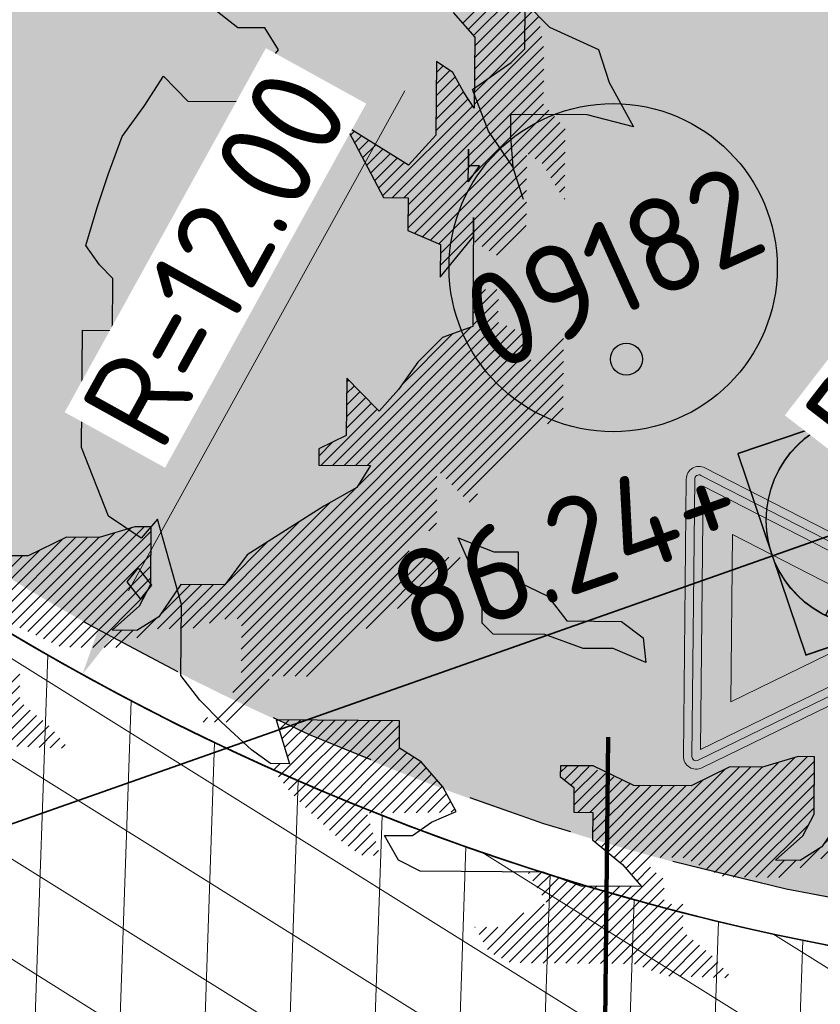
# Model space of a CAD drawing. Header units: metres. Extents: x 195696 to 514079, y 327475 to 328989.
# Tile 176 of 256: x 196072.3 to 196076.07, y 327699.05 to 327703.68. Entities that reach past the tile are written whole.
import ezdxf
from ezdxf.enums import TextEntityAlignment as Align

# ---------------------------------------------------------------- set-up
doc = ezdxf.new("R2010")
doc.units = ezdxf.units.M
doc.linetypes.add('RI-HWA', pattern=[7.4, 5, -2.4])
doc.linetypes.add('VH-RWSBAND_110X220', pattern=[12, 5, -1, 1, -1, 1, -1, 1, -1])
for name, color, linetype, lineweight in [('B-WE-KL-ET_LS_MANTELBUIS-G', 190, 'Continuous', 100), ('N-WE-GR-BEPLANTING_CULTUUR_VASTE PLANTENVAK-A-250', 92, 'Continuous', 18), ('N-WE-GR-BOOM-S', 74, 'Continuous', 25), ('N-WE-RI-GWA_PUTNUMMER-S-250', 7, 'Continuous', 25), ('N-WE-RI-HWA_RIOOLLEIDING_PVC_315-G', 150, 'RI-HWA', 35), ('N-WE-RI-HWA_RIOOLPUT-S-250', 150, 'Continuous', 25), ('N-WE-RI-OVERIG_RIOOLPUT_BETON-S-250', 10, 'Continuous', 25), ('N-WE-RI-VWA_STROOMRICHTING-S', 7, 'Continuous', 25), ('N-WE-VH-GESLOTENVERHARDING-A-200', 252, 'Continuous', 18), ('N-WE-VH-KANTOPSLUITING_TROTTOIRBAND_RWS_110 220_250-G', 6, 'VH-RWSBAND_110X220', 25), ('N-WE-VH-KANTOPSLUITING_VOORKANTBAND-G', 2, 'Continuous', 35), ('N-WE-VH-KANTVERHARDING-G', 5, 'Continuous', 35), ('N-WE-VH-OPENVERHARDING_BASALT-A-250', 250, 'Continuous', 18), ('N-WE-VW-MARKERING_DWARS_DRIEHOEK-G', 7, 'VW-HAAIETAND50_L', 35), ('N-WE-VW-VERKEERSTEKEN_BORD_B-S-200', 7, 'Continuous', 25), ('X-XX-AL-M', 6, 'Continuous', 18)]:
    doc.layers.add(name, color=color, linetype=linetype, lineweight=lineweight)
doc.styles.add('NLCS-ISO', font='NLCS-ISO.ttf')
doc.styles.add('NLCS-ISO-M250-T18', font='NLCS-ISO.ttf', dxfattribs={"height": 0.45})
doc.linetypes.add('VW-HAAIETAND50_L', pattern='A,0,-0.5,[150,NLCS.SHX,S=1,R=0,X=-0.625,Y=-0.25],-0.5', length=1)
doc.dimstyles.new('NLCS-M250-T18-PIJL_L2_H2', dxfattribs={"dimscale": 0.25, "dimtxt": 2.5, "dimasz": 1.8, "dimexe": 2, "dimexo": 2, "dimgap": 0.7, "dimtad": 1, "dimzin": 0, "dimdsep": 46, "dimtxsty": 'NLCS-ISO-M250-T18', "dimcen": 0, "dimdle": 2, "dimclrd": 256, "dimclre": 256, "dimclrt": 7, "dimazin": 0, "dimtfac": 1, "dimtdec": 3, "dimtofl": 0, "dimtmove": 0, "dimatfit": 3, "dimfxl": 2, "dimfxlon": 1, "dimtfillclr": 256, "dimtolj": 1, "dimtzin": 0, "dimlwd": -1, "dimlwe": -1, "dimarcsym": 0})

# ---------------------------------------------------------------- blocks, each defined once
blk = doc.blocks.new('*D36')
at = {"layer": 'defpoints', "color": 0, "transparency": 16777216}
for p in [(196078.3975, 327711.1022), (196072.5946, 327700.5986)]:
    blk.add_point(p, dxfattribs=at)
at = {"layer": 'X-XX-AL-M', "transparency": 16777216}
blk.add_line((196074.113, 327703.347), (196072.8122, 327700.9925), dxfattribs=at)
blk.add_solid([(196072.7465, 327701.0287), (196072.8778, 327700.9562), (196072.5946, 327700.5986)], dxfattribs=at)
at = {"layer": 'X-XX-AL-M', "color": 7, "transparency": 16777216, "insert": (196073.2213, 327702.5601), "char_height": 0.45, "attachment_point": 5, "rotation": 61.0807, "style": 'NLCS-ISO-M250-T18', "bg_fill": 3, "box_fill_scale": 1.1, "bg_fill_color": 256, "bg_fill_true_color": 13158600, "bg_fill_transparency": 0}
blk.add_mtext('\\A1;R=12.00', dxfattribs=at)
blk = doc.blocks.new('SGR-BOOM_27')
for p, q in [((-0.9574, 2.9215), (-0.9542, 3.3588)), ((-0.9542, 3.3588), (-0.7244, 3.1256)), ((-3.6611, 3.1218), (-3.8913, 3.3036)), ((-3.4039, 3.1199), (-3.6611, 3.1218)), ((-3.2769, 2.9132), (-3.4039, 3.1199)), ((-0.7244, 3.1256), (-0.263, 2.9163)), ((-3.4845, 2.6575), (-3.2769, 2.9132)), ((-1.087, 2.7939), (-0.9574, 2.9215)), ((-0.263, 2.9163), (-0.1624, 2.6069)), ((-1.449, 2.5394), (-1.087, 2.7939)), ((-4.5413, 2.3824), (-4.3591, 2.664)), ((-4.3591, 2.664), (-4.1293, 2.4308)), ((-3.4874, 2.2717), (-3.4845, 2.6575)), ((-0.1624, 2.6069), (0.066, 2.1893)), ((-1.2976, 2.1481), (-1.449, 2.5394)), ((-4.1293, 2.4308), (-3.6663, 2.4273)), ((-3.6663, 2.4273), (-3.6675, 2.273)), ((-4.7492, 2.0967), (-4.5413, 2.3824)), ((-3.6675, 2.273), (-3.4874, 2.2717)), ((-1.0907, 2.3052), (-1.0922, 2.0951)), ((-0.3704, 2.2998), (-1.0907, 2.3052)), ((0.066, 2.1893), (-0.3704, 2.2998)), ((-1.0686, 1.812), (-1.2976, 2.1481)), ((-4.8805, 1.7376), (-4.7492, 2.0967)), ((-1.0922, 2.0951), (-1.0686, 1.812)), ((-0.968, 1.5026), (-1.0686, 1.812)), ((-4.9857, 1.4297), (-4.8805, 1.7376)), ((4.7044, 0.9987), (5.2412, 1.5355)), ((-5.0912, 1.0704), (-4.9857, 1.4297)), ((4.7552, 0.9407), (5.2858, 1.4713)), ((4.806, 0.8827), (5.3304, 1.4071)), ((4.8186, 0.7863), (5.3727, 1.3405)), ((4.8177, 0.6767), (5.3882, 1.2471)), ((4.8169, 0.567), (5.4036, 1.1536)), ((-4.964, 0.8894), (-5.0912, 1.0704)), ((4.6151, 1.1007), (4.8192, 0.8676)), ((4.8161, 0.4573), (5.419, 1.0602)), ((4.8153, 0.3476), (5.4344, 0.9668)), ((-4.8363, 0.7598), (-4.964, 0.8894)), ((4.8192, 0.8676), (4.8142, 0.1989)), ((4.8144, 0.238), (5.4498, 0.8733)), ((-4.84, 0.2711), (-4.8363, 0.7598)), ((4.0411, -0.6442), (5.4652, 0.7799)), ((4.1492, -0.645), (5.4694, 0.6752)), ((4.19, -0.7131), (5.4686, 0.5655)), ((4.4573, 0.6388), (4.4521, -0.0556)), ((4.4565, 0.5332), (4.5198, 0.5965)), ((4.6109, 0.5348), (4.4573, 0.6388)), ((4.4549, 0.3138), (4.6343, 0.4932)), ((4.4557, 0.4235), (4.5847, 0.5525)), ((4.7124, 0.354), (4.6109, 0.5348)), ((4.1892, -0.8227), (5.4677, 0.4558)), ((4.4541, 0.2042), (4.6734, 0.4235)), ((4.1883, -0.9324), (5.4669, 0.3461)), ((4.4524, -0.0152), (4.7557, 0.288)), ((4.4533, 0.0945), (4.7126, 0.3538)), ((4.8142, 0.1989), (4.7124, 0.354)), ((-5.1312, -0.8328), (-5.1229, 0.2732)), ((-5.1229, 0.2732), (-4.84, 0.2711)), ((3.95, -0.6265), (4.7988, 0.2223)), ((4.2495, -0.9801), (5.4663, 0.2367)), ((4.3259, -1.0126), (5.5171, 0.1786)), ((4.4023, -1.0451), (5.5679, 0.1206)), ((3.6039, 0.0279), (3.959, -0.6436)), ((4.1928, -0.3367), (3.6039, 0.0279)), ((3.6111, 0.0143), (3.6167, 0.0199)), ((5.322, -0.2342), (5.6187, 0.0625)), ((5.3868, -0.2782), (5.6695, 0.0045)), ((3.6487, -0.0569), (3.684, -0.0217)), ((3.6864, -0.1281), (3.7512, -0.0633)), ((4.4521, -0.0556), (4.1928, -0.3367)), ((3.724, -0.1993), (3.8184, -0.1049)), ((3.7617, -0.2705), (3.8857, -0.1466)), ((5.4517, -0.3222), (5.6693, -0.1046)), ((3.7993, -0.3417), (3.9529, -0.1882)), ((3.837, -0.4129), (4.0201, -0.2298)), ((3.8747, -0.4841), (4.0874, -0.2714)), ((4.4786, -1.0776), (5.3081, -0.2481)), ((4.7598, -0.1866), (4.7587, -0.3409)), ((4.7587, -0.3409), (4.7598, -0.1866)), ((5.4949, -0.3879), (5.6685, -0.2143)), ((3.9123, -0.5553), (4.1546, -0.313)), ((4.7575, -0.4952), (4.7587, -0.3409)), ((4.8616, -0.3417), (4.7575, -0.4952)), ((4.7587, -0.3409), (4.8616, -0.3417)), ((4.8063, -0.8588), (5.3073, -0.3577)), ((5.534, -0.4576), (5.6677, -0.3239)), ((5.5742, -0.5263), (5.6669, -0.4336)), ((4.8054, -0.9685), (5.3065, -0.4674)), ((5.6173, -0.592), (5.666, -0.5433)), ((3.959, -0.6436), (4.1905, -0.6453)), ((4.1905, -0.6453), (4.1882, -0.954)), ((4.8205, -1.0622), (5.3057, -0.5771)), ((4.8877, -1.1039), (5.3048, -0.6868)), ((5.6604, -0.6578), (5.6652, -0.653)), ((-4.8788, -1.4778), (-5.1312, -0.8328)), ((4.8065, -0.83), (4.7988, -1.8588)), ((4.8051, -1.01), (4.8065, -0.83)), ((4.955, -1.1455), (5.304, -0.7964)), ((4.4952, -1.1698), (4.8063, -0.8588)), ((5.0222, -1.1871), (5.3032, -0.9061)), ((4.1882, -0.954), (4.4959, -1.0849)), ((4.4936, -1.3936), (4.8051, -1.01)), ((4.4944, -1.2795), (4.8054, -0.9685)), ((4.4959, -1.0849), (4.4936, -1.3936)), ((-4.5717, -1.6858), (-4.8788, -1.4778)), ((-4.416, -1.507), (-4.5717, -1.6858)), ((-4.1905, -2.3103), (-4.416, -1.507)), ((4.8028, -1.7331), (5.0269, -1.509)), ((4.8064, -1.6207), (4.9188, -1.5082)), ((4.8099, -1.5082), (4.8108, -1.5074)), ((4.7992, -1.8456), (5.0408, -1.604)), ((-1.3559, -2.2029), (-1.5835, -1.6825)), ((-1.5835, -1.6825), (-1.2501, -1.8136)), ((3.5877, -3.1659), (5.0399, -1.7137)), ((-1.2501, -1.8136), (-1.0186, -1.8153)), ((-1.0186, -1.8153), (-1.0207, -2.0983)), ((3.6957, -3.1668), (5.043, -1.8194)), ((3.8037, -3.1676), (5.1194, -1.8519)), ((2.4651, -4.615), (5.1958, -1.8844)), ((2.5793, -4.6097), (5.2721, -1.9169)), ((3.4796, -3.1651), (4.7788, -1.8659)), ((4.133, -2.4029), (4.61, -1.9259)), ((4.7988, -1.8588), (4.5151, -1.9596)), ((-4.7034, -2.0964), (-4.5995, -1.9686)), ((-4.5995, -1.9686), (-4.4721, -2.1282)), ((2.6188, -5.0057), (5.6554, -1.9691)), ((2.6212, -4.6766), (5.3468, -1.951)), ((4.5151, -1.9596), (4.2818, -2.1937)), ((-4.576, -2.256), (-4.7034, -2.0964)), ((-4.4721, -2.1282), (-4.576, -2.256)), ((-1.0207, -2.0983), (-0.7388, -2.2333)), ((2.6204, -4.7863), (5.346, -2.0607)), ((4.4944, -3.2389), (5.6546, -2.0787)), ((-1.358, -2.4859), (-1.3559, -2.2029)), ((2.6196, -4.896), (5.3452, -2.1704)), ((4.2818, -2.1937), (4.0998, -2.4495)), ((4.5485, -3.2937), (5.6537, -2.1884)), ((-4.1955, -2.9791), (-4.1905, -2.3103)), ((-0.7388, -2.2333), (-0.5604, -2.4661)), ((4.6025, -3.3485), (5.6529, -2.2981)), ((3.6119, -2.343), (3.6078, -2.8832)), ((3.6116, -2.38), (3.6301, -2.3615)), ((3.7395, -2.4726), (3.6119, -2.343)), ((4.6565, -3.4034), (5.6521, -2.4078)), ((-1.2559, -2.5895), (-1.358, -2.4859)), ((-0.5604, -2.4661), (-0.046, -2.47)), ((-0.046, -2.47), (0.1586, -2.6258)), ((3.61, -2.5994), (3.7381, -2.4712)), ((3.6108, -2.4897), (3.6841, -2.4163)), ((3.9182, -2.654), (3.7395, -2.4726)), ((4.0998, -2.4495), (3.9182, -2.654)), ((-0.7672, -2.5932), (-1.2559, -2.5895)), ((-0.408, -2.7245), (-0.7672, -2.5932)), ((3.6083, -2.8187), (3.8462, -2.5808)), ((3.6091, -2.709), (3.7922, -2.526)), ((4.7105, -3.4582), (5.6513, -2.5174)), ((0.1586, -2.6258), (0.1826, -2.8575)), ((3.3716, -3.1643), (3.9002, -2.6357)), ((5.5027, -2.7749), (5.6504, -2.6271)), ((-0.1251, -2.7266), (-0.408, -2.7245)), ((0.1826, -2.8575), (-0.1251, -2.7266)), ((3.3492, -3.0779), (3.4822, -2.9448)), ((3.6078, -2.8832), (3.3497, -3.0098)), ((-4.0172, -3.2119), (-4.1955, -2.9791)), ((3.3497, -3.0098), (3.3485, -3.1642)), ((-3.813, -3.4193), (-4.0172, -3.2119)), ((3.3485, -3.1642), (3.8372, -3.1678)), ((3.8372, -3.1678), (3.7071, -3.3726)), ((2.618, -5.1153), (4.4624, -3.2709)), ((-3.5319, -3.6786), (-3.813, -3.4193)), ((-2.1366, -3.4061), (-3.2983, -3.3974)), ((-3.2983, -3.3974), (-3.1728, -3.8099)), ((-3.295, -3.4084), (-3.2841, -3.3975)), ((-3.2754, -3.9331), (-2.7438, -3.4015)), ((-3.2696, -3.4919), (-3.176, -3.3983)), ((-3.2442, -3.5753), (-3.068, -3.3991)), ((-3.2282, -3.9948), (-2.6358, -3.4023)), ((-3.2188, -3.6588), (-2.9599, -3.3999)), ((-3.1934, -3.7423), (-2.8519, -3.4007)), ((-3.181, -4.0564), (-2.5277, -3.4032)), ((-3.1291, -4.1134), (-2.4197, -3.404)), ((-3.0751, -4.1682), (-2.3116, -3.4048)), ((-3.0211, -4.2231), (-2.2036, -3.4056)), ((-2.1385, -3.6633), (-2.1366, -3.4061)), ((2.5383, -5.3039), (4.4616, -3.3806)), ((3.7071, -3.3726), (3.3971, -3.5504)), ((-2.9671, -4.2779), (-2.1369, -3.4477)), ((2.3207, -4.6506), (3.453, -3.5183)), ((2.3676, -5.5834), (4.4607, -3.4903)), ((4.7645, -3.513), (4.8439, -3.4336)), ((-2.9107, -4.3304), (-2.1377, -3.5574)), ((3.3971, -3.5504), (2.6734, -4.008)), ((2.9097, -5.1501), (4.4599, -3.6)), ((-3.3529, -3.8085), (-3.5319, -3.6786)), ((-2.8541, -4.3826), (-2.1362, -3.6648)), ((-2.7975, -4.4349), (-2.0696, -3.7071)), ((-1.9337, -3.7934), (-2.1385, -3.6633)), ((2.1653, -4.6971), (3.1659, -3.6965)), ((-2.7409, -4.4871), (-2.0031, -3.7493)), ((-2.4212, -4.2763), (-1.9365, -3.7916)), ((-1.7297, -4.0265), (-1.9337, -3.7934)), ((0.5345, -4.6951), (1.4313, -3.7983)), ((0.6093, -4.7292), (1.5868, -3.7517)), ((0.683, -4.7643), (1.7039, -3.7435)), ((0.7568, -4.7994), (1.7705, -3.7857)), ((1.6165, -3.7428), (1.2813, -3.8432)), ((1.7708, -3.744), (1.6165, -3.7428)), ((1.7667, -4.2841), (1.7708, -3.744)), ((4.3861, -3.7826), (4.4591, -3.7096)), ((-3.1728, -3.8099), (-3.3529, -3.8085)), ((-3.3226, -3.8715), (-3.2604, -3.8092)), ((-2.3111, -4.275), (-1.885, -3.849)), ((-0.6221, -3.829), (-0.6229, -3.9319)), ((-0.6226, -3.8928), (-0.5592, -3.8294)), ((-0.3134, -3.8313), (-0.6221, -3.829)), ((-0.5842, -3.9633), (-0.4512, -3.8303)), ((-0.5241, -4.0121), (-0.3495, -3.8374)), ((-0.4954, -4.0922), (-0.2728, -3.8696)), ((0.071, -4.0142), (-0.3134, -3.8313)), ((-0.004, -4.7982), (0.9347, -3.8595)), ((0.0464, -4.8567), (1.0615, -3.8416)), ((0.3185, -4.6934), (1.1695, -3.8424)), ((0.4265, -4.6943), (1.2776, -3.8432)), ((0.9726, -3.8409), (0.6112, -4.0183)), ((1.2813, -3.8432), (0.9726, -3.8409)), ((2.4692, -4.2844), (2.8698, -3.8838)), ((-2.201, -4.2738), (-1.8342, -3.907)), ((-2.0909, -4.2726), (-1.7834, -3.9651)), ((-0.6229, -3.9319), (-0.495, -4.0357)), ((-0.4963, -4.2019), (-0.1962, -3.9018)), ((-0.453, -4.2675), (-0.1196, -3.9341)), ((-0.345, -4.2683), (-0.0429, -3.9663)), ((-0.0574, -4.7428), (0.7209, -3.9644)), ((0.8305, -4.8345), (1.7697, -3.8954)), ((3.0178, -5.1509), (4.1999, -3.9688)), ((-1.9808, -4.2713), (-1.7326, -4.0231)), ((-1.6028, -4.2589), (-1.7297, -4.0265)), ((-0.495, -4.0357), (-0.4968, -4.2672)), ((-0.3181, -4.4592), (0.1264, -4.0146)), ((-0.3173, -4.3495), (0.0337, -3.9985)), ((-0.2953, -4.5452), (0.2345, -4.0155)), ((-0.2358, -4.5946), (0.3425, -4.0163)), ((-0.1763, -4.644), (0.4506, -4.0171)), ((-0.1169, -4.6934), (0.5586, -4.0179)), ((0.6112, -4.0183), (0.071, -4.0142)), ((0.9043, -4.8696), (1.7688, -4.0051)), ((2.6734, -4.008), (2.4655, -4.2894)), ((3.1258, -5.1517), (4.2492, -4.0283)), ((3.2339, -5.1526), (4.3573, -4.0291)), ((3.794, -4.7013), (4.4653, -4.03)), ((4.0901, -4.5141), (4.5734, -4.0308)), ((4.3671, -4.3459), (4.6814, -4.0316)), ((-1.8707, -4.2701), (-1.6934, -4.0928)), ((-1.7606, -4.2689), (-1.655, -4.1633)), ((1.0041, -4.8786), (1.768, -4.1147)), ((-1.835, -4.3601), (-1.6028, -4.2589)), ((-1.6505, -4.2676), (-1.6166, -4.2337)), ((1.1122, -4.8794), (1.7672, -4.2244)), ((-2.6843, -4.5394), (-2.4377, -4.2928)), ((-0.4968, -4.2672), (-0.3167, -4.2686)), ((-0.3167, -4.2686), (-0.3186, -4.5258)), ((1.6623, -4.4891), (1.7667, -4.2841)), ((1.8311, -4.7048), (2.2481, -4.2877)), ((2.0497, -4.2863), (1.8416, -4.5934)), ((1.8583, -4.5688), (2.1401, -4.2869)), ((1.9392, -4.7056), (2.3562, -4.2886)), ((2.0472, -4.7064), (2.4642, -4.2894)), ((2.4655, -4.2894), (2.0497, -4.2863)), ((-2.6215, -4.5855), (-2.4123, -4.3763)), ((-2.0161, -4.4873), (-1.835, -4.3601)), ((1.2202, -4.8803), (1.7153, -4.3852)), ((-2.5585, -4.6313), (-2.3869, -4.4598)), ((-2.4908, -4.6724), (-2.3615, -4.5432)), ((-2.2776, -4.4854), (-2.0161, -4.4873)), ((-2.1464, -4.7179), (-2.2776, -4.4854)), ((-0.3186, -4.5258), (-0.0374, -4.7594)), ((1.4034, -4.7187), (1.6623, -4.4891)), ((-2.3827, -4.6732), (-2.3362, -4.6267)), ((1.8416, -4.5934), (1.6349, -4.7204)), ((1.6364, -4.7906), (1.821, -4.606)), ((-1.9414, -4.8223), (-2.1464, -4.7179)), ((1.3283, -4.8811), (1.49, -4.7194)), ((1.6349, -4.7204), (1.4034, -4.7187)), ((1.4363, -4.8819), (1.598, -4.7202)), ((-0.0374, -4.7594), (0.1411, -4.9665)), ((0.0968, -4.9151), (0.2282, -4.7837)), ((-0.7839, -4.8309), (-1.9414, -4.8223)), ((-0.922, -4.8454), (-0.9067, -4.83)), ((-0.8806, -4.9129), (-0.7986, -4.8308)), ((-0.8392, -4.9803), (-0.7151, -4.8561)), ((-0.7978, -5.0478), (-0.6353, -4.8853)), ((-0.4248, -4.9623), (-0.7839, -4.8309)), ((-0.7564, -5.1152), (-0.5556, -4.9144)), ((-0.5692, -5.69), (0.2816, -4.8391)), ((-0.4612, -5.6908), (0.3417, -4.8879)), ((-1.1753, -5.6429), (-0.4759, -4.9436)), ((-1.1031, -5.6796), (-0.3861, -4.9625)), ((-1.0014, -5.6868), (-0.278, -4.9634)), ((-0.8934, -5.6876), (-0.17, -4.9642)), ((-0.7853, -5.6884), (-0.0619, -4.965)), ((-0.6773, -5.6892), (0.0461, -4.9658)), ((0.1411, -4.9665), (-0.4248, -4.9623)), ((-0.3531, -5.6916), (0.3553, -4.9832)), ((-0.2451, -5.6924), (0.3545, -5.0928)), ((-1.2474, -5.6061), (-0.7733, -5.1321)), ((-0.137, -5.6932), (0.4247, -5.1315)), ((-0.029, -5.694), (0.5327, -5.1323)), ((2.4757, -5.5842), (2.8814, -5.1785)), ((-1.3085, -5.5585), (-0.9662, -5.2161)), ((0.0759, -5.698), (0.5334, -5.2404)), ((-1.4263, -5.3497), (-1.4258, -5.3492)), ((-1.3871, -5.4193), (-1.3178, -5.35)), ((-1.3478, -5.4889), (-1.2097, -5.3508)), ((0.1556, -5.7271), (0.5326, -5.3501)), ((0.2353, -5.7563), (0.5704, -5.4212)), ((0.315, -5.7854), (0.6299, -5.4706)), ((0.3986, -5.8107), (0.6893, -5.52)), ((2.2596, -5.5826), (2.3011, -5.5411)), ((0.504, -5.8142), (0.7488, -5.5694)), ((0.6094, -5.8177), (0.8083, -5.6188)), ((0.7147, -5.8211), (0.8594, -5.6764)), ((0.8201, -5.8246), (0.9098, -5.7349)), ((0.9255, -5.8281), (0.9602, -5.7934))]:
    blk.add_line(p, q)
blk.add_circle((0, 0), 0.15)
blk = doc.blocks.new('N-SVW-VERKEERSTEKEN_BORD_B06-SO')
at = {"true_color": 0xff0000}
h = blk.add_hatch(color=1, dxfattribs=at)
h.dxf.hatch_style = 1
h.paths.add_polyline_path([(-3.533, 3.13), (-0.268, -3.399, 0.284079), (0, -3.565), (0, -3.365, -0.284079), (-0.089, -3.309), (-3.354, 3.22, -0.557537), (-3.265, 3.365), (0, 3.365), (0, 3.565), (-3.265, 3.565, 0.557537)])
h = blk.add_hatch(color=1, dxfattribs=at)
h.dxf.hatch_style = 1
h.paths.add_polyline_path([(0, 3.365), (3.265, 3.365, -0.557537), (3.354, 3.22), (0.089, -3.309, -0.284079), (0, -3.365), (0, -3.565, 0.284079), (0.268, -3.399), (3.533, 3.13, 0.557537), (3.265, 3.565), (0, 3.565)])
at = {"true_color": 0xffffff}
h = blk.add_hatch(color=7, dxfattribs=at)
h.dxf.hatch_style = 1
h.paths.add_polyline_path([(-0.089, -3.309, 0.284079), (0, -3.365), (0, -3.041), (-3.103, 3.165), (0, 3.165), (0, 3.365), (-3.265, 3.365, 0.557537), (-3.354, 3.22)])
h = blk.add_hatch(color=7, dxfattribs=at)
h.dxf.hatch_style = 1
h.paths.add_polyline_path([(0, -3.041), (0, -3.365, 0.284079), (0.089, -3.309), (3.354, 3.22, 0.557537), (3.265, 3.365), (0, 3.365), (0, 3.165), (3.103, 3.165)])
at = {"true_color": 0xff0000}
h = blk.add_hatch(color=1, dxfattribs=at)
h.dxf.hatch_style = 1
h.paths.add_polyline_path([(0, -3.041), (0, -1.476), (-1.97, 2.465), (0, 2.465), (0, 3.165), (-3.103, 3.165)], flags=17)
h = blk.add_hatch(color=1, dxfattribs=at)
h.dxf.hatch_style = 1
h.paths.add_polyline_path([(0, -3.041), (3.103, 3.165), (0, 3.165), (0, 2.465), (1.97, 2.465), (0, -1.476)], flags=17)
at = {"true_color": 0xffffff}
h = blk.add_hatch(color=7, dxfattribs=at)
h.dxf.hatch_style = 1
h.paths.add_polyline_path([(0, -1.476), (1.97, 2.465), (-1.97, 2.465)])
at = {"color": 1, "lineweight": 0, "true_color": 0xff0000}
blk.add_lwpolyline([(-3.533, 3.13), (-0.268, -3.399, 0.618034), (0.268, -3.399), (3.533, 3.13, 0.557537), (3.265, 3.565), (-3.265, 3.565, 0.557537)], format="xyb", close=True, dxfattribs=at)
at = {"color": 7, "lineweight": 0, "true_color": 0xffffff}
blk.add_lwpolyline([(-3.354, 3.22), (-0.089, -3.309, 0.618034), (0.089, -3.309), (3.354, 3.22, 0.557537), (3.265, 3.365), (-3.265, 3.365, 0.557537)], format="xyb", close=True, dxfattribs=at)
for points in [[(-3.103, 3.165), (0, -3.041), (3.103, 3.165)], [(-1.97, 2.465), (0, -1.476), (1.97, 2.465)]]:
    blk.add_lwpolyline(points, close=True, dxfattribs=at)
blk = doc.blocks.new('*D403')
at = {"layer": 'defpoints', "color": 0, "transparency": 16777216}
for p in [(196078.1358, 327703.6107), (196076.3001, 327701.238)]:
    blk.add_point(p, dxfattribs=at)
at = {"layer": 'X-XX-AL-M', "transparency": 16777216}
blk.add_line((196076.3521, 327701.3052), (196077.8605, 327703.2548), dxfattribs=at)
blk.add_solid([(196077.8011, 327703.3007), (196077.9198, 327703.2089), (196078.1358, 327703.6107)], dxfattribs=at)
at = {"layer": 'X-XX-AL-M', "color": 7, "transparency": 16777216, "insert": (196076.6522, 327702.3468), "char_height": 0.45, "attachment_point": 5, "rotation": 52.2712, "style": 'NLCS-ISO-M250-T18', "bg_fill": 3, "box_fill_scale": 1.1, "bg_fill_color": 256, "bg_fill_true_color": 13158600, "bg_fill_transparency": 0}
blk.add_mtext('\\A1;R=3.00', dxfattribs=at)
blk = doc.blocks.new('SRI-PUTNUMMER-SO')
blk.add_circle((0, 0), 3.091)
at = {"style": 'NLCS-ISO'}
blk.add_attdef('PUTNR', text='', height=1.8, dxfattribs=at).set_placement((0, 0), align=Align.MIDDLE_CENTER)
blk = doc.blocks.new('SRI-PUT_INSPECTIE-SO')
at = {"flags": 128}
blk.add_lwpolyline([(-2, -2), (2, -2), (2, 2), (-2, 2)], close=True, dxfattribs=at)
blk.add_circle((0, 0), 2)
at = {"style": 'NLCS-ISO'}
blk.add_text('I', height=2.5, dxfattribs=at).set_placement((-0.003, -0.007), align=Align.MIDDLE_CENTER)
blk = doc.blocks.new('*U427')
at = {"ltscale": 0.1, "style": 'NLCS-ISO'}
for tag, p in [('MAT', (-0.5, 0.5)), ('BOBL', (-115.354, 0))]:
    blk.add_attdef(tag, text='', height=1.8, dxfattribs=at).set_placement(p, align=Align.BOTTOM_RIGHT)
for tag, p in [('DIA', (0.5, 0.5)), ('BOBR', (103.876, 0))]:
    blk.add_attdef(tag, text='', height=1.8, dxfattribs=at).set_placement(p, align=Align.BOTTOM_LEFT)
blk.add_attdef('JVA', text='', height=1.8, dxfattribs=at).set_placement((0, -1), align=Align.TOP_CENTER)
at = {"ltscale": 0.1, "style": 'NLCS-ISO', "flags": 1}
blk.add_attdef('PUTNR-L', text='', height=1.8, dxfattribs=at).set_placement((-0.822, -5.885), align=Align.BOTTOM_RIGHT)
blk.add_attdef('PUTNR-L', text='', height=1.8, dxfattribs=at).set_placement((1.948, -5.77), align=Align.BOTTOM_LEFT)
blk = doc.blocks.new('SRI-PUT_BETON-SO')
h = blk.add_hatch(color=256)
h.dxf.hatch_style = 1
h.paths.add_polyline_path([(1.414, 1.414, 0.668179), (-2, 0, 0.198912), (-1.414, -1.414)])
blk.add_line((-1.414, -1.414), (1.414, 1.414))
blk.add_lwpolyline([(-2, -2), (2, -2), (2, 2), (-2, 2)], close=True)
blk.add_circle((0, 0), 2)

msp = doc.modelspace()

# ---------------------------------------------------------------- hatches: boundary and pattern name
at = {"layer": 'N-WE-GR-BEPLANTING_CULTUUR_VASTE PLANTENVAK-A-250', "lineweight": 0}
h = msp.add_hatch(dxfattribs=at)
h.set_pattern_fill('AGR-VASTEPLANTEN-SO', color=256, scale=0.05, pattern_type=2)
h.set_pattern_definition([(0, (196080.8196, 327684.0784), (0.1443375, 0.25), [0.033494, -0.255181]), (30, (196080.8531, 327684.0784), (0.1443376, 0.24999994), [0.033494, -0.466506]), (60, (196080.8821, 327684.09515), (-0.1443376, 0.25), [0.033494, -0.255181]), (90, (196080.89886, 327684.12416), (-0.1443375, 0.25), [0.033494, -0.466506]), (120, (196080.89886, 327684.15765), (-0.2886751, -6e-08), [0.033494, -0.255181]), (150, (196080.88211, 327684.18666), (-0.2886751, 6e-08), [0.033494, -0.466506]), (180, (196080.8531, 327684.2034), (-0.1443375, -0.25), [0.033494, -0.255181]), (210, (196080.81961, 327684.2034), (-0.1443376, -0.24999994), [0.033494, -0.466506]), (240, (196080.7906, 327684.18666), (0.1443376, -0.25), [0.033494, -0.255181]), (270, (196080.77386, 327684.15765), (0.1443375, -0.25), [0.033494, -0.466506]), (300, (196080.77386, 327684.12416), (0.2886751, 6e-08), [0.033494, -0.255181]), (330, (196080.7906, 327684.09515), (0.2886751, -6e-08), [0.033494, -0.466506])])
edge = h.paths.add_edge_path()
edge.add_arc((196076.3001, 327701.238), 2.78, 359.4001, 451.3074)
edge.add_arc((196075.6454, 327729.2303), 25.22, 257.44526, 271.34339, ccw=False)
edge.add_line((196070.1632, 327704.6134), (196069.812, 327703.0363))
edge.add_arc((196078.3975, 327711.1022), 11.78, 223.21274, 269.40969)
edge.add_line((196078.2761, 327699.3228), (196079.0601, 327699.3148))
edge.add_line((196079.0601, 327699.3148), (196079.0799, 327701.2089))
edge = h.paths.add_edge_path()
edge.add_arc((196084.337, 327704.7261), 0.78, 109.5296, 179.4001)
edge.add_line((196083.5571, 327704.7343), (196083.4999, 327699.2755))
edge.add_arc((196083.214, 327714.0527), 14.78, 271.10827, 312.96241)
edge.add_arc((196102.9813, 327692.8335), 14.22, 93.83125, 132.98014, ccw=False)
edge.add_arc((196101.2406, 327718.7752), 11.78, 273.84805, 313.495)
edge.add_arc((196140.3354, 327677.5706), 45.0198, 125.18062, 133.49501, ccw=False)
edge.add_arc((196114.2353, 327714.5958), 0.28, 305.2528, 422.6549)
edge.add_arc((196102.9813, 327692.8335), 24.78, 62.65487, 71.19305)
edge.add_arc((196110.8796, 327716.0255), 0.28, 71.1931, 115.4758)
edge.add_line((196110.7592, 327716.2782), (196103.8543, 327712.9884))
edge.add_line((196103.8543, 327712.9884), (196098.6948, 327710.556))
edge.add_line((196098.6948, 327710.556), (196091.9836, 327707.3922))
edge.add_line((196091.9836, 327707.3922), (196091.344, 327708.7489))
edge.add_line((196091.344, 327708.7489), (196089.7972, 327708.0197))
edge.add_line((196089.7972, 327708.0197), (196086.3989, 327706.4178))
edge.add_arc((196075.6454, 327729.2303), 25.22, 289.52964, 295.23868, ccw=False)
at = {"layer": 'N-WE-VH-GESLOTENVERHARDING-A-200', "lineweight": 0}
h = msp.add_hatch(dxfattribs=at)
h.set_pattern_fill('AVH-GESLOTEN-SOD', color=256, scale=0.2, angle=28, pattern_type=2)
h.set_pattern_definition([(88, (0, 0), (-0.3997563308, 0.0139597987), []), (148, (0, 0), (-0.2119677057, -0.33921923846), [])])
edge = h.paths.add_edge_path(flags=16)
edge.add_arc((196059.4483, 327693.2998), 8.5, 0, 180)
edge.add_arc((196059.4483, 327693.2998), 8.5, 180, 360)
edge = h.paths.add_edge_path()
edge.add_line((196079.1993, 327691.5929), (196073.9318, 327691.648))
edge.add_arc((196073.937, 327692.148), 0.5, 179.4001, 269.4001, ccw=False)
edge.add_line((196073.437, 327692.1533), (196073.458, 327694.1531))
edge.add_arc((196073.9579, 327694.1479), 0.5, 89.4001, 179.4001, ccw=False)
edge.add_line((196073.9632, 327694.6479), (196079.2307, 327694.5927))
edge.add_line((196079.2307, 327694.5927), (196079.2778, 327699.0925))
edge.add_line((196079.2778, 327699.0925), (196078.2739, 327699.1028))
edge.add_arc((196078.3975, 327711.1022), 12, 223.19843, 269.40969, ccw=False)
edge.add_arc((196059.4483, 327693.2998), 14, 43.22501, 76.16012)
edge.add_arc((196066.3853, 327721.4578), 15, 226.02462, 256.16012, ccw=False)
edge.add_arc((196056.3173, 327711.0231), 0.5, 101.1776, 226.0246, ccw=False)
edge.add_arc((196059.4137, 327693.3765), 18.4161, 99.98554, 118.97861)
edge.add_arc((196050.7269, 327709.0458), 0.5, 28.6413, 118.1006, ccw=False)
edge.add_arc((196010.1367, 327686.876), 46.75, 25.54335, 28.64275, ccw=False)
edge.add_arc((196051.8662, 327706.8188), 0.5, -60.7143, 25.5431, ccw=False)
edge.add_arc((196059.4483, 327693.2998), 15, 119.2856, 123.2653)
edge.add_arc((196050.9463, 327706.2599), 0.5, 207.805, 303.2653, ccw=False)
edge.add_arc((196002.944, 327680.9458), 53.768, 27.80503, 30.45069)
edge.add_arc((196049.7266, 327708.4487), 0.5, 123.4619, 210.4507, ccw=False)
edge.add_arc((196059.026, 327693.8685), 17.7933, 122.5562, 137.04776)
edge.add_arc((196048.3296, 327704.0989), 3.0001, 140.8601, 165.9601)
edge.add_line((196045.4191, 327704.8268), (196045.4191, 327704.8267))
edge.add_arc((196045.9042, 327704.7054), 0.5, 15.5024, 165.9646, ccw=False)
edge.add_arc((196034.8212, 327701.6368), 12, -18.70246, 15.47743, ccw=False)
edge.add_arc((196059.4483, 327693.2998), 14, 161.29754, 169.80408)
edge.add_arc((196030.9053, 327698.428), 15, 320.47591, 349.82418, ccw=False)
edge.add_line((196042.4756, 327688.882), (196041.6839, 327688.1359))
edge.add_arc((196059.4277, 327693.2894), 18.477, 196.19553, 210.80009)
edge.add_line((196043.5567, 327683.8284), (196045.9227, 327685.6139))
edge.add_arc((196046.2239, 327685.2148), 0.5, 31.4404, 127.0398, ccw=False)
edge.add_arc((196059.4483, 327693.2998), 15, 211.44045, 219.66014)
edge.add_arc((196047.5161, 327683.4067), 0.5, -54.6912, 39.7258, ccw=False)
edge.add_arc((195962.986, 327802.7538), 146.75, 304.148669, 305.308839, ccw=False)
edge.add_arc((196059.4483, 327693.2998), 18.5, 220.41491, 234.04548)
edge.add_arc((196047.9956, 327673.8109), 4.5519, 80.315, 82.5462, ccw=False)
edge.add_arc((196049.2253, 327678.4845), 0.5, 113.402, 201.9169, ccw=False)
edge.add_arc((196053.7798, 327667.9249), 12, 95.37931, 113.33401, ccw=False)
edge.add_arc((196053.8922, 327669.7024), 10.2447, 75.82017, 96.93779, ccw=False)
edge.add_arc((196059.4564, 327693.2763), 13.9792, 257.37867, 313.02297)
edge.add_arc((196079.2287, 327672.0902), 15, 90.29251, 133.02297, ccw=False)
edge.add_line((196079.1521, 327687.09), (196079.1993, 327691.5929))
at = {"layer": 'N-WE-VH-OPENVERHARDING_BASALT-A-250', "lineweight": 0}
h = msp.add_hatch(dxfattribs=at)
h.set_pattern_fill('AVH-BASALTON-SOD', color=256, scale=0.25, pattern_type=2)
h.set_pattern_definition([(0, (196109.31572, 327692.14676), (0.375, 0.2165), [0.25, -0.5]), (120, (196109.31572, 327692.14676), (-0.3749945, 0.2165095), [0.25, -0.5]), (60, (196109.56572, 327692.14676), (5.5e-06, 0.4330095), [0.25, -0.5])])
edge = h.paths.add_edge_path()
edge.add_arc((196102.9813, 327692.8335), 5.65, 0, 360)
edge = h.paths.add_edge_path()
edge.add_arc((196102.9813, 327692.8335), 8, 0, 180)
edge.add_arc((196102.9813, 327692.8335), 8, 180, 360)
edge = h.paths.add_edge_path()
edge.add_arc((196059.4483, 327693.2998), 5.65, 0, 360)
edge = h.paths.add_edge_path()
edge.add_arc((196059.4483, 327693.2998), 8, 0, 180)
edge.add_arc((196059.4483, 327693.2998), 8, 180, 360)

# ---------------------------------------------------------------- linework, layer by layer
at = {"layer": 'B-WE-KL-ET_LS_MANTELBUIS-G'}
msp.add_lwpolyline([(196075.0702, 327700.3034), (196074.9176, 327685.7291)], dxfattribs=at)
at = {"layer": 'N-WE-RI-HWA_RIOOLLEIDING_PVC_315-G'}
msp.add_line((196076.3152, 327701.3237, 3.048), (196020.1699, 327681.5439, 84.45), dxfattribs=at)
at = {"layer": 'N-WE-VH-KANTOPSLUITING_TROTTOIRBAND_RWS_110 220_250-G', "ltscale": 0.5, "flags": 128}
msp.add_lwpolyline([(196056.1229, 327710.8216, -0.61233), (196056.2682, 327711.2987, -0.233297), (196058.6313, 327710.6139, 0.193316), (196076.2351, 327704.0172, -0.424164), (196079.0799, 327701.2089), (196079.0601, 327699.3148), (196078.2761, 327699.3228, -0.204347), (196069.812, 327703.0363, 0.144759), (196062.8498, 327707.1069, -0.132303), (196056.1208, 327710.8236, -0.132303)], format="xyb", dxfattribs=at)
at = {"layer": 'N-WE-VH-KANTOPSLUITING_VOORKANTBAND-G', "flags": 128}
msp.add_lwpolyline([(196079.2778, 327699.0925), (196078.2739, 327699.1028, -0.204347), (196069.6517, 327702.8857, 0.144759), (196062.7972, 327706.8933, -0.132303), (196055.968, 327710.6653)], format="xyb", dxfattribs=at)
at = {"layer": 'N-WE-VH-KANTVERHARDING-G'}
msp.add_lwpolyline([(196056.4018, 327679.6349, 0.24768), (196068.9943, 327683.0564, -0.188638), (196079.1521, 327687.09), (196079.1993, 327691.5929), (196073.9318, 327691.648, -0.414214), (196073.437, 327692.1533), (196073.458, 327694.1531, -0.414214), (196073.9632, 327694.6479), (196079.2307, 327694.5927), (196079.2778, 327699.0925), (196078.2739, 327699.1028, -0.204412), (196069.6496, 327702.8879, 0.144704), (196062.7972, 327706.8933, -0.132254)], format="xyb", dxfattribs=at)
at = {"layer": 'N-WE-VW-MARKERING_DWARS_DRIEHOEK-G', "ltscale": 4, "flags": 128}
msp.add_lwpolyline([(196073.3216, 327695.1787, 0.123817), (196070.7823, 327701.5181)], format="xyb", dxfattribs=at)

# ---------------------------------------------------------------- block references
at = {"layer": 'N-WE-GR-BOOM-S', "xscale": 0.5, "yscale": 0.5, "zscale": 0.5}
for p in [(196072.0333, 327703.166), (196075.1566, 327702.0835)]:
    msp.add_blockref('SGR-BOOM_27', p, dxfattribs=at)
at = {"layer": 'N-WE-RI-GWA_PUTNUMMER-S-250', "xscale": 0.25, "yscale": 0.25, "zscale": 0.25, "rotation": 24.3}
msp.add_blockref('SRI-PUTNUMMER-SO', (196075.0942, 327702.5141), dxfattribs=at).add_auto_attribs({'PUTNR': '09182'})
at = {"layer": 'N-WE-RI-HWA_RIOOLPUT-S-250', "xscale": 0.25, "yscale": 0.25, "zscale": 0.25, "rotation": 18.70772983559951}
msp.add_blockref('SRI-PUT_INSPECTIE-SO', (196076.3153, 327701.3256, 3.048), dxfattribs=at)
at = {"layer": 'N-WE-RI-OVERIG_RIOOLPUT_BETON-S-250', "xscale": 0.25, "yscale": 0.25, "zscale": 0.25, "rotation": 18.70772983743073}
msp.add_blockref('SRI-PUT_BETON-SO', (196076.3152, 327701.3237, 3.048), dxfattribs=at)
at = {"layer": 'N-WE-RI-VWA_STROOMRICHTING-S'}
ref = msp.add_blockref('*U427', (196049.7099, 327691.9508, 42.4762), dxfattribs=dict(at, xscale=0.2499999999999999, yscale=0.2499999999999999, zscale=0.2499999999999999, rotation=19.40722719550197))
ref.add_attrib('BOBR', '86.24+', dxfattribs={"layer": '0', "ltscale": 0.1, "height": 0.45, "rotation": 19.4072, "style": 'NLCS-ISO'}).set_placement((196074.2034, 327700.5797, 42.4762), align=Align.BOTTOM_LEFT)
at = {"layer": 'N-WE-VW-VERKEERSTEKEN_BORD_B-S-200', "xscale": 0.2, "yscale": 0.2, "zscale": 0.2, "rotation": 89.41303621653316}
msp.add_blockref('N-SVW-VERKEERSTEKEN_BORD_B06-SO', (196076.1447, 327700.8589), dxfattribs=at)

# ---------------------------------------------------------------- next in the draw order: dimensions: what is measured, and where the dimension line sits
at = {"layer": 'X-XX-AL-M'}
dim = msp.add_radius_dim(center=(196078.3975, 327711.1022), mpoint=(196072.5946, 327700.5986), dimstyle='NLCS-M250-T18-PIJL_L2_H2', override={"dimpost": 'R=<>', "dimtfill": 1}, dxfattribs=at)
dim.commit()
dim.dimension.update_dxf_attribs({"geometry": '*D36', "text_midpoint": (196073.5714, 327702.3667), "dimtype": 164})

# ---------------------------------------------------------------- next in the draw order: dimensions: what is measured, and where the dimension line sits
dim = msp.add_radius_dim(center=(196076.3001, 327701.238), mpoint=(196078.1358, 327703.6107), dimstyle='NLCS-M250-T18-PIJL_L2_H2', override={"dimpost": 'R=<>', "dimtfill": 1}, dxfattribs=at)
dim.commit()
dim.dimension.update_dxf_attribs({"geometry": '*D403', "text_midpoint": (196076.9686, 327702.102), "dimtype": 164})

doc.saveas('drawing.dxf')
